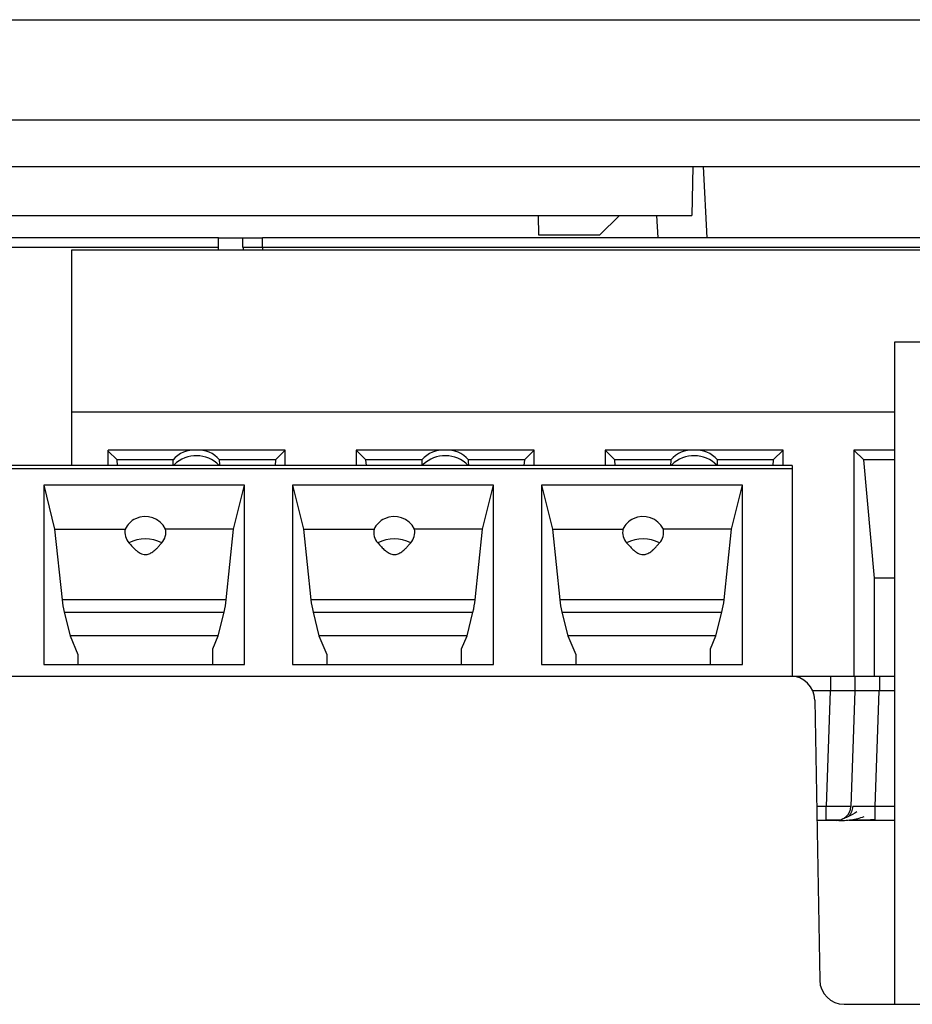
# Model space of a CAD drawing. Header units: inches. Extents: x -14 to 103, y -150 to -17.
# Tile 13 of 14: x 69 to 83, y -36 to -20. Entities that reach past the tile are written whole.
import ezdxf

# ---------------------------------------------------------------- set-up
doc = ezdxf.new("R2010")
doc.units = ezdxf.units.IN
doc.header["$MEASUREMENT"] = 0

# ---------------------------------------------------------------- blocks, each defined once
blk = doc.blocks.new('block 40')
at = {"color": 7, "lineweight": 25}
blk.add_lwpolyline([(81.338, -26.814), (43.962, -26.814)], dxfattribs=at)
blk = doc.blocks.new('block 41')
at = {"color": 7, "lineweight": 25}
blk.add_open_spline([(81.896, -32.6), (81.928, -32.6), (81.959, -32.6), (81.989, -32.6), (82.018, -32.6), (82.044, -32.6), (82.067, -32.6), (82.09, -32.6), (82.109, -32.6), (82.12, -32.6), (82.131, -32.6), (82.135, -32.6), (82.138, -32.599)], degree=3, knots=[0, 0, 0, 0, 1, 1, 1, 2, 2, 2, 3, 3, 3, 4, 4, 4, 4], dxfattribs=at)
blk = doc.blocks.new('block 42')
at = {"color": 7, "lineweight": 25}
blk.add_open_spline([(82.1, -32.614), (82.13, -32.614), (82.161, -32.613), (82.195, -32.611), (82.228, -32.609), (82.264, -32.605), (82.301, -32.6), (82.337, -32.594), (82.373, -32.588), (82.41, -32.579), (82.444, -32.57), (82.479, -32.559), (82.514, -32.549)], degree=3, knots=[0, 0, 0, 0, 1, 1, 1, 2, 2, 2, 3, 3, 3, 4, 4, 4, 4], dxfattribs=at)
blk = doc.blocks.new('block 43')
at = {"color": 7, "lineweight": 25}
blk.add_open_spline([(82.326, -32.383), (82.325, -32.397), (82.324, -32.412), (82.321, -32.426), (82.318, -32.441), (82.314, -32.456), (82.308, -32.47), (82.302, -32.484), (82.295, -32.499), (82.287, -32.512), (82.278, -32.525), (82.268, -32.537), (82.257, -32.549)], degree=3, knots=[0, 0, 0, 0, 1, 1, 1, 2, 2, 2, 3, 3, 3, 4, 4, 4, 4], dxfattribs=at)
blk = doc.blocks.new('block 44')
at = {"color": 7, "lineweight": 25}
blk.add_open_spline([(82.302, -32.599), (82.33, -32.599), (82.357, -32.599), (82.388, -32.599), (82.418, -32.599), (82.451, -32.599), (82.485, -32.599), (82.52, -32.599), (82.555, -32.599), (82.591, -32.599), (82.627, -32.598), (82.664, -32.598), (82.701, -32.598)], degree=3, knots=[0, 0, 0, 0, 1, 1, 1, 2, 2, 2, 3, 3, 3, 4, 4, 4, 4], dxfattribs=at)
blk = doc.blocks.new('block 45')
at = {"color": 7, "lineweight": 25}
blk.add_open_spline([(82.398, -32.471), (82.349, -32.499), (82.3, -32.526), (82.257, -32.547), (82.234, -32.559), (82.213, -32.568), (82.195, -32.576), (82.176, -32.584), (82.161, -32.59), (82.146, -32.596)], degree=3, knots=[0, 0, 0, 0, 1, 1, 1, 2, 2, 2, 3, 3, 3, 3], dxfattribs=at)
blk = doc.blocks.new('block 832')
at = {"color": 7, "lineweight": 25}
blk.add_lwpolyline([(57.19, -30.254), (81.31, -30.254)], dxfattribs=at)
blk = doc.blocks.new('block 833')
at = {"color": 7, "lineweight": 25}
blk.add_open_spline([(81.71, -30.647), (81.706, -30.429), (81.528, -30.254), (81.31, -30.254)], degree=3, dxfattribs=at)
blk = doc.blocks.new('block 834')
at = {"color": 7, "lineweight": 25}
blk.add_lwpolyline([(81.71, -30.647), (81.789, -35.221)], dxfattribs=at)
blk = doc.blocks.new('block 835')
at = {"color": 7, "lineweight": 25}
blk.add_open_spline([(81.789, -35.221), (81.793, -35.439), (81.971, -35.614), (82.189, -35.614)], degree=3, dxfattribs=at)
blk = doc.blocks.new('block 836')
at = {"color": 7, "lineweight": 25}
blk.add_lwpolyline([(82.189, -35.614), (96.951, -35.614)], dxfattribs=at)
blk = doc.blocks.new('block 893')
at = {"color": 7, "lineweight": 25}
blk.add_lwpolyline([(81.31, -30.254), (81.338, -30.254)], dxfattribs=at)
blk = doc.blocks.new('block 894')
at = {"color": 7, "lineweight": 25}
blk.add_lwpolyline([(81.338, -30.254), (81.338, -30.255)], dxfattribs=at)
blk = doc.blocks.new('block 896')
at = {"color": 7, "lineweight": 25}
blk.add_lwpolyline([(76.462, -27.134), (73.182, -27.134)], dxfattribs=at)
blk = doc.blocks.new('block 897')
at = {"color": 7, "lineweight": 25}
blk.add_lwpolyline([(73.182, -27.134), (73.182, -30.065)], dxfattribs=at)
blk = doc.blocks.new('block 898')
at = {"color": 7, "lineweight": 25}
blk.add_lwpolyline([(73.182, -30.065), (76.462, -30.065)], dxfattribs=at)
blk = doc.blocks.new('block 899')
at = {"color": 7, "lineweight": 25}
blk.add_lwpolyline([(76.462, -30.065), (76.462, -27.134)], dxfattribs=at)
blk = doc.blocks.new('block 900')
at = {"color": 7, "lineweight": 25}
blk.add_lwpolyline([(72.398, -27.134), (69.118, -27.134)], dxfattribs=at)
blk = doc.blocks.new('block 901')
at = {"color": 7, "lineweight": 25}
blk.add_lwpolyline([(69.118, -27.134), (69.118, -30.065)], dxfattribs=at)
blk = doc.blocks.new('block 902')
at = {"color": 7, "lineweight": 25}
blk.add_lwpolyline([(69.118, -30.065), (72.398, -30.065)], dxfattribs=at)
blk = doc.blocks.new('block 903')
at = {"color": 7, "lineweight": 25}
blk.add_lwpolyline([(72.398, -30.065), (72.398, -27.134)], dxfattribs=at)
blk = doc.blocks.new('block 931')
at = {"color": 7, "lineweight": 25}
blk.add_lwpolyline([(80.526, -27.134), (77.246, -27.134)], dxfattribs=at)
blk = doc.blocks.new('block 932')
at = {"color": 7, "lineweight": 25}
blk.add_lwpolyline([(77.246, -27.134), (77.246, -30.065)], dxfattribs=at)
blk = doc.blocks.new('block 933')
at = {"color": 7, "lineweight": 25}
blk.add_lwpolyline([(77.246, -30.065), (80.526, -30.065)], dxfattribs=at)
blk = doc.blocks.new('block 934')
at = {"color": 7, "lineweight": 25}
blk.add_lwpolyline([(80.526, -30.065), (80.526, -27.134)], dxfattribs=at)
blk = doc.blocks.new('block 935')
at = {"color": 7, "lineweight": 25}
blk.add_lwpolyline([(43.962, -26.861), (81.338, -26.861)], dxfattribs=at)
blk = doc.blocks.new('block 937')
at = {"color": 7, "lineweight": 25}
blk.add_lwpolyline([(81.338, -26.861), (81.338, -30.254)], dxfattribs=at)
blk = doc.blocks.new('block 969')
at = {"color": 7, "lineweight": 25}
blk.add_lwpolyline([(83.017, -24.794), (96.123, -24.794)], dxfattribs=at)
blk = doc.blocks.new('block 970')
at = {"color": 7, "lineweight": 25}
blk.add_lwpolyline([(83.017, -35.614), (83.017, -24.794)], dxfattribs=at)
blk = doc.blocks.new('block 1000')
at = {"color": 7, "lineweight": 25}
blk.add_lwpolyline([(71.878, -30.065), (71.878, -29.807)], dxfattribs=at)
blk = doc.blocks.new('block 1001')
at = {"color": 7, "lineweight": 25}
blk.add_lwpolyline([(71.878, -29.807), (71.967, -29.595)], dxfattribs=at)
blk = doc.blocks.new('block 1002')
at = {"color": 7, "lineweight": 25}
blk.add_lwpolyline([(71.967, -29.595), (72.063, -29.208)], dxfattribs=at)
blk = doc.blocks.new('block 1003')
at = {"color": 7, "lineweight": 25}
blk.add_open_spline([(72.063, -29.208), (72.08, -29.138), (72.093, -29.069), (72.099, -29.008)], degree=3, dxfattribs=at)
blk = doc.blocks.new('block 1004')
at = {"color": 7, "lineweight": 25}
blk.add_lwpolyline([(72.099, -29.008), (72.22, -27.854)], dxfattribs=at)
blk = doc.blocks.new('block 1005')
at = {"color": 7, "lineweight": 25}
blk.add_lwpolyline([(72.22, -27.854), (72.398, -27.134)], dxfattribs=at)
blk = doc.blocks.new('block 1018')
at = {"color": 7, "lineweight": 25}
blk.add_lwpolyline([(73.742, -29.902), (73.742, -30.065)], dxfattribs=at)
blk = doc.blocks.new('block 1019')
at = {"color": 7, "lineweight": 25}
blk.add_lwpolyline([(73.182, -27.134), (73.36, -27.854)], dxfattribs=at)
blk = doc.blocks.new('block 1020')
at = {"color": 7, "lineweight": 25}
blk.add_lwpolyline([(73.36, -27.854), (73.481, -29.008)], dxfattribs=at)
blk = doc.blocks.new('block 1021')
at = {"color": 7, "lineweight": 25}
blk.add_open_spline([(73.481, -29.008), (73.487, -29.069), (73.5, -29.138), (73.517, -29.208)], degree=3, dxfattribs=at)
blk = doc.blocks.new('block 1022')
at = {"color": 7, "lineweight": 25}
blk.add_lwpolyline([(73.517, -29.208), (73.613, -29.595)], dxfattribs=at)
blk = doc.blocks.new('block 1023')
at = {"color": 7, "lineweight": 25}
blk.add_lwpolyline([(73.613, -29.595), (73.742, -29.902)], dxfattribs=at)
blk = doc.blocks.new('block 1042')
at = {"color": 7, "lineweight": 25}
blk.add_lwpolyline([(80.006, -30.065), (80.006, -29.807)], dxfattribs=at)
blk = doc.blocks.new('block 1043')
at = {"color": 7, "lineweight": 25}
blk.add_lwpolyline([(80.006, -29.807), (80.095, -29.595)], dxfattribs=at)
blk = doc.blocks.new('block 1044')
at = {"color": 7, "lineweight": 25}
blk.add_lwpolyline([(80.095, -29.595), (80.191, -29.208)], dxfattribs=at)
blk = doc.blocks.new('block 1045')
at = {"color": 7, "lineweight": 25}
blk.add_open_spline([(80.191, -29.208), (80.208, -29.138), (80.221, -29.069), (80.227, -29.008)], degree=3, dxfattribs=at)
blk = doc.blocks.new('block 1046')
at = {"color": 7, "lineweight": 25}
blk.add_lwpolyline([(80.227, -29.008), (80.348, -27.854)], dxfattribs=at)
blk = doc.blocks.new('block 1047')
at = {"color": 7, "lineweight": 25}
blk.add_lwpolyline([(80.348, -27.854), (80.526, -27.134)], dxfattribs=at)
blk = doc.blocks.new('block 1054')
at = {"color": 7, "lineweight": 25}
blk.add_lwpolyline([(77.806, -29.902), (77.806, -30.065)], dxfattribs=at)
blk = doc.blocks.new('block 1055')
at = {"color": 7, "lineweight": 25}
blk.add_lwpolyline([(77.246, -27.134), (77.424, -27.854)], dxfattribs=at)
blk = doc.blocks.new('block 1056')
at = {"color": 7, "lineweight": 25}
blk.add_lwpolyline([(77.424, -27.854), (77.545, -29.008)], dxfattribs=at)
blk = doc.blocks.new('block 1057')
at = {"color": 7, "lineweight": 25}
blk.add_open_spline([(77.545, -29.008), (77.551, -29.069), (77.564, -29.138), (77.581, -29.208)], degree=3, dxfattribs=at)
blk = doc.blocks.new('block 1058')
at = {"color": 7, "lineweight": 25}
blk.add_lwpolyline([(77.581, -29.208), (77.677, -29.595)], dxfattribs=at)
blk = doc.blocks.new('block 1059')
at = {"color": 7, "lineweight": 25}
blk.add_lwpolyline([(77.677, -29.595), (77.806, -29.902)], dxfattribs=at)
blk = doc.blocks.new('block 1060')
at = {"color": 7, "lineweight": 25}
blk.add_lwpolyline([(69.678, -29.902), (69.678, -30.065)], dxfattribs=at)
blk = doc.blocks.new('block 1061')
at = {"color": 7, "lineweight": 25}
blk.add_lwpolyline([(69.118, -27.134), (69.296, -27.854)], dxfattribs=at)
blk = doc.blocks.new('block 1062')
at = {"color": 7, "lineweight": 25}
blk.add_lwpolyline([(69.296, -27.854), (69.417, -29.008)], dxfattribs=at)
blk = doc.blocks.new('block 1063')
at = {"color": 7, "lineweight": 25}
blk.add_open_spline([(69.417, -29.008), (69.423, -29.069), (69.436, -29.138), (69.453, -29.208)], degree=3, dxfattribs=at)
blk = doc.blocks.new('block 1064')
at = {"color": 7, "lineweight": 25}
blk.add_lwpolyline([(69.453, -29.208), (69.549, -29.595)], dxfattribs=at)
blk = doc.blocks.new('block 1065')
at = {"color": 7, "lineweight": 25}
blk.add_lwpolyline([(69.549, -29.595), (69.678, -29.902)], dxfattribs=at)
blk = doc.blocks.new('block 1090')
at = {"color": 7, "lineweight": 25}
blk.add_lwpolyline([(75.942, -30.065), (75.942, -29.807)], dxfattribs=at)
blk = doc.blocks.new('block 1091')
at = {"color": 7, "lineweight": 25}
blk.add_lwpolyline([(75.942, -29.807), (76.031, -29.595)], dxfattribs=at)
blk = doc.blocks.new('block 1092')
at = {"color": 7, "lineweight": 25}
blk.add_lwpolyline([(76.031, -29.595), (76.127, -29.208)], dxfattribs=at)
blk = doc.blocks.new('block 1093')
at = {"color": 7, "lineweight": 25}
blk.add_open_spline([(76.127, -29.208), (76.144, -29.138), (76.157, -29.069), (76.163, -29.008)], degree=3, dxfattribs=at)
blk = doc.blocks.new('block 1094')
at = {"color": 7, "lineweight": 25}
blk.add_lwpolyline([(76.163, -29.008), (76.284, -27.854)], dxfattribs=at)
blk = doc.blocks.new('block 1095')
at = {"color": 7, "lineweight": 25}
blk.add_lwpolyline([(76.284, -27.854), (76.462, -27.134)], dxfattribs=at)
blk = doc.blocks.new('block 1230')
at = {"color": 7, "lineweight": 25}
blk.add_lwpolyline([(71.967, -29.595), (69.549, -29.595)], dxfattribs=at)
blk = doc.blocks.new('block 1239')
at = {"color": 7, "lineweight": 25}
blk.add_lwpolyline([(80.095, -29.595), (77.677, -29.595)], dxfattribs=at)
blk = doc.blocks.new('block 1240')
at = {"color": 7, "lineweight": 25}
blk.add_lwpolyline([(76.031, -29.595), (73.613, -29.595)], dxfattribs=at)
blk = doc.blocks.new('block 1246')
at = {"color": 7, "lineweight": 25}
blk.add_lwpolyline([(80.227, -29.008), (77.545, -29.008)], dxfattribs=at)
blk = doc.blocks.new('block 1247')
at = {"color": 7, "lineweight": 25}
blk.add_lwpolyline([(77.581, -29.208), (80.191, -29.208)], dxfattribs=at)
blk = doc.blocks.new('block 1248')
at = {"color": 7, "lineweight": 25}
blk.add_lwpolyline([(69.453, -29.208), (72.063, -29.208)], dxfattribs=at)
blk = doc.blocks.new('block 1249')
at = {"color": 7, "lineweight": 25}
blk.add_lwpolyline([(72.099, -29.008), (69.417, -29.008)], dxfattribs=at)
blk = doc.blocks.new('block 1250')
at = {"color": 7, "lineweight": 25}
blk.add_lwpolyline([(76.163, -29.008), (73.481, -29.008)], dxfattribs=at)
blk = doc.blocks.new('block 1251')
at = {"color": 7, "lineweight": 25}
blk.add_lwpolyline([(73.517, -29.208), (76.127, -29.208)], dxfattribs=at)
blk = doc.blocks.new('block 1253')
at = {"color": 7, "lineweight": 25}
blk.add_open_spline([(78.637, -28.078), (78.657, -28.1), (78.677, -28.123), (78.698, -28.145), (78.715, -28.163), (78.733, -28.18), (78.752, -28.197), (78.764, -28.207), (78.776, -28.216), (78.788, -28.225), (78.799, -28.233), (78.81, -28.239), (78.822, -28.246), (78.835, -28.254), (78.849, -28.26), (78.864, -28.264), (78.878, -28.267), (78.892, -28.268), (78.906, -28.27)], degree=3, knots=[0, 0, 0, 0, 1, 1, 1, 2, 2, 2, 3, 3, 3, 4, 4, 4, 5, 5, 5, 6, 6, 6, 6], dxfattribs=at)
blk = doc.blocks.new('block 1254')
at = {"color": 7, "lineweight": 25}
blk.add_open_spline([(78.906, -28.27), (78.917, -28.269), (78.927, -28.269), (78.937, -28.267), (78.948, -28.265), (78.958, -28.262), (78.968, -28.258), (78.978, -28.254), (78.989, -28.249), (78.998, -28.243), (79.009, -28.237), (79.02, -28.229), (79.03, -28.222), (79.041, -28.214), (79.052, -28.204), (79.063, -28.195), (79.075, -28.184), (79.086, -28.173), (79.098, -28.162), (79.11, -28.149), (79.123, -28.136), (79.135, -28.123), (79.148, -28.108), (79.162, -28.093), (79.175, -28.078)], degree=3, knots=[0, 0, 0, 0, 1, 1, 1, 2, 2, 2, 3, 3, 3, 4, 4, 4, 5, 5, 5, 6, 6, 6, 7, 7, 7, 8, 8, 8, 8], dxfattribs=at)
blk = doc.blocks.new('block 1255')
at = {"color": 7, "lineweight": 25}
blk.add_open_spline([(79.175, -28.078), (79.229, -28.017), (79.252, -27.934), (79.236, -27.854)], degree=3, dxfattribs=at)
blk = doc.blocks.new('block 1256')
at = {"color": 7, "lineweight": 25}
blk.add_lwpolyline([(80.348, -27.854), (79.236, -27.854)], dxfattribs=at)
blk = doc.blocks.new('block 1257')
at = {"color": 7, "lineweight": 25}
blk.add_lwpolyline([(77.424, -27.854), (78.576, -27.854)], dxfattribs=at)
blk = doc.blocks.new('block 1258')
at = {"color": 7, "lineweight": 25}
blk.add_open_spline([(78.576, -27.854), (78.561, -27.934), (78.583, -28.017), (78.637, -28.078)], degree=3, dxfattribs=at)
blk = doc.blocks.new('block 1259')
at = {"color": 7, "lineweight": 25}
blk.add_open_spline([(74.573, -28.078), (74.593, -28.1), (74.613, -28.123), (74.634, -28.145), (74.651, -28.163), (74.669, -28.18), (74.688, -28.197), (74.7, -28.207), (74.712, -28.216), (74.724, -28.225), (74.735, -28.233), (74.746, -28.239), (74.758, -28.246), (74.771, -28.254), (74.785, -28.26), (74.8, -28.264), (74.814, -28.267), (74.828, -28.268), (74.842, -28.27)], degree=3, knots=[0, 0, 0, 0, 1, 1, 1, 2, 2, 2, 3, 3, 3, 4, 4, 4, 5, 5, 5, 6, 6, 6, 6], dxfattribs=at)
blk = doc.blocks.new('block 1260')
at = {"color": 7, "lineweight": 25}
blk.add_open_spline([(74.842, -28.27), (74.853, -28.269), (74.863, -28.269), (74.873, -28.267), (74.884, -28.265), (74.894, -28.262), (74.904, -28.258), (74.914, -28.254), (74.925, -28.249), (74.934, -28.243), (74.945, -28.237), (74.956, -28.229), (74.966, -28.222), (74.977, -28.214), (74.988, -28.204), (74.999, -28.195), (75.011, -28.184), (75.022, -28.173), (75.034, -28.162), (75.046, -28.149), (75.059, -28.136), (75.071, -28.123), (75.084, -28.108), (75.098, -28.093), (75.111, -28.078)], degree=3, knots=[0, 0, 0, 0, 1, 1, 1, 2, 2, 2, 3, 3, 3, 4, 4, 4, 5, 5, 5, 6, 6, 6, 7, 7, 7, 8, 8, 8, 8], dxfattribs=at)
blk = doc.blocks.new('block 1261')
at = {"color": 7, "lineweight": 25}
blk.add_open_spline([(75.111, -28.078), (75.165, -28.017), (75.188, -27.934), (75.172, -27.854)], degree=3, dxfattribs=at)
blk = doc.blocks.new('block 1262')
at = {"color": 7, "lineweight": 25}
blk.add_lwpolyline([(76.284, -27.854), (75.172, -27.854)], dxfattribs=at)
blk = doc.blocks.new('block 1263')
at = {"color": 7, "lineweight": 25}
blk.add_lwpolyline([(73.36, -27.854), (74.512, -27.854)], dxfattribs=at)
blk = doc.blocks.new('block 1264')
at = {"color": 7, "lineweight": 25}
blk.add_open_spline([(74.512, -27.854), (74.497, -27.934), (74.519, -28.017), (74.573, -28.078)], degree=3, dxfattribs=at)
blk = doc.blocks.new('block 1301')
at = {"color": 7, "lineweight": 25}
blk.add_lwpolyline([(69.296, -27.854), (70.448, -27.854)], dxfattribs=at)
blk = doc.blocks.new('block 1302')
at = {"color": 7, "lineweight": 25}
blk.add_open_spline([(70.448, -27.854), (70.433, -27.934), (70.455, -28.017), (70.509, -28.078)], degree=3, dxfattribs=at)
blk = doc.blocks.new('block 1303')
at = {"color": 7, "lineweight": 25}
blk.add_open_spline([(70.509, -28.078), (70.529, -28.1), (70.549, -28.123), (70.57, -28.145), (70.587, -28.163), (70.605, -28.18), (70.624, -28.197), (70.636, -28.207), (70.648, -28.216), (70.66, -28.225), (70.671, -28.233), (70.682, -28.239), (70.694, -28.246), (70.707, -28.254), (70.721, -28.26), (70.736, -28.264), (70.75, -28.267), (70.764, -28.268), (70.778, -28.27)], degree=3, knots=[0, 0, 0, 0, 1, 1, 1, 2, 2, 2, 3, 3, 3, 4, 4, 4, 5, 5, 5, 6, 6, 6, 6], dxfattribs=at)
blk = doc.blocks.new('block 1304')
at = {"color": 7, "lineweight": 25}
blk.add_open_spline([(70.778, -28.27), (70.789, -28.269), (70.799, -28.269), (70.809, -28.267), (70.82, -28.265), (70.83, -28.262), (70.84, -28.258), (70.85, -28.254), (70.861, -28.249), (70.87, -28.243), (70.881, -28.237), (70.892, -28.229), (70.902, -28.222), (70.913, -28.214), (70.924, -28.204), (70.935, -28.195), (70.947, -28.184), (70.958, -28.173), (70.97, -28.162), (70.982, -28.149), (70.995, -28.136), (71.007, -28.123), (71.02, -28.108), (71.034, -28.093), (71.047, -28.078)], degree=3, knots=[0, 0, 0, 0, 1, 1, 1, 2, 2, 2, 3, 3, 3, 4, 4, 4, 5, 5, 5, 6, 6, 6, 7, 7, 7, 8, 8, 8, 8], dxfattribs=at)
blk = doc.blocks.new('block 1305')
at = {"color": 7, "lineweight": 25}
blk.add_open_spline([(71.047, -28.078), (71.101, -28.017), (71.124, -27.934), (71.108, -27.854)], degree=3, dxfattribs=at)
blk = doc.blocks.new('block 1306')
at = {"color": 7, "lineweight": 25}
blk.add_lwpolyline([(72.22, -27.854), (71.108, -27.854)], dxfattribs=at)
blk = doc.blocks.new('block 1309')
at = {"color": 7, "lineweight": 25}
blk.add_open_spline([(71.047, -28.078), (70.878, -27.99), (70.678, -27.99), (70.509, -28.078)], degree=3, dxfattribs=at)
blk = doc.blocks.new('block 1310')
at = {"color": 7, "lineweight": 25}
blk.add_open_spline([(79.175, -28.078), (79.006, -27.99), (78.806, -27.99), (78.637, -28.078)], degree=3, dxfattribs=at)
blk = doc.blocks.new('block 1311')
at = {"color": 7, "lineweight": 25}
blk.add_open_spline([(75.111, -28.078), (74.942, -27.99), (74.742, -27.99), (74.573, -28.078)], degree=3, dxfattribs=at)
blk = doc.blocks.new('block 1316')
at = {"color": 7, "lineweight": 25}
blk.add_open_spline([(75.172, -27.854), (75.084, -27.672), (74.864, -27.596), (74.682, -27.684), (74.608, -27.72), (74.548, -27.78), (74.512, -27.854)], degree=3, knots=[0, 0, 0, 0, 1, 1, 1, 2, 2, 2, 2], dxfattribs=at)
blk = doc.blocks.new('block 1317')
at = {"color": 7, "lineweight": 25}
blk.add_open_spline([(79.236, -27.854), (79.148, -27.672), (78.928, -27.596), (78.746, -27.684), (78.672, -27.72), (78.612, -27.78), (78.576, -27.854)], degree=3, knots=[0, 0, 0, 0, 1, 1, 1, 2, 2, 2, 2], dxfattribs=at)
blk = doc.blocks.new('block 1321')
at = {"color": 7, "lineweight": 25}
blk.add_open_spline([(71.108, -27.854), (71.02, -27.672), (70.8, -27.596), (70.618, -27.684), (70.544, -27.72), (70.484, -27.78), (70.448, -27.854)], degree=3, knots=[0, 0, 0, 0, 1, 1, 1, 2, 2, 2, 2], dxfattribs=at)
blk = doc.blocks.new('block 1342')
at = {"color": 7, "lineweight": 25}
blk.add_lwpolyline([(81.338, -26.814), (81.338, -26.861)], dxfattribs=at)
blk = doc.blocks.new('block 1358')
at = {"color": 7, "lineweight": 25}
blk.add_lwpolyline([(81.97, -30.494), (81.97, -30.254)], dxfattribs=at)
blk = doc.blocks.new('block 1359')
at = {"color": 7, "lineweight": 25}
blk.add_lwpolyline([(81.97, -30.494), (81.676, -30.494)], dxfattribs=at)
blk = doc.blocks.new('block 1362')
at = {"color": 7, "lineweight": 25}
blk.add_lwpolyline([(81.338, -30.254), (81.97, -30.254)], dxfattribs=at)
blk = doc.blocks.new('block 1363')
at = {"color": 7, "lineweight": 25}
blk.add_lwpolyline([(82.37, -30.494), (82.37, -30.254)], dxfattribs=at)
blk = doc.blocks.new('block 1364')
at = {"color": 7, "lineweight": 25}
blk.add_open_spline([(82.37, -30.494), (82.37, -30.494), (82.362, -30.494), (82.342, -30.494), (82.323, -30.494), (82.292, -30.494), (82.253, -30.494), (82.214, -30.494), (82.167, -30.494), (82.117, -30.494), (82.068, -30.494), (82.017, -30.494), (81.97, -30.494)], degree=3, knots=[0, 0, 0, 0, 1, 1, 1, 2, 2, 2, 3, 3, 3, 4, 4, 4, 4], dxfattribs=at)
blk = doc.blocks.new('block 1365')
at = {"color": 7, "lineweight": 25}
blk.add_open_spline([(81.97, -30.254), (82.017, -30.254), (82.068, -30.254), (82.117, -30.254), (82.167, -30.254), (82.214, -30.254), (82.253, -30.254), (82.292, -30.254), (82.323, -30.254), (82.342, -30.254), (82.362, -30.254), (82.37, -30.254), (82.37, -30.254)], degree=3, knots=[0, 0, 0, 0, 1, 1, 1, 2, 2, 2, 3, 3, 3, 4, 4, 4, 4], dxfattribs=at)
blk = doc.blocks.new('block 1366')
at = {"color": 7, "lineweight": 25}
blk.add_lwpolyline([(81.962, -30.494), (81.896, -32.383)], dxfattribs=at)
blk = doc.blocks.new('block 1367')
at = {"color": 7, "lineweight": 25}
blk.add_open_spline([(82.296, -32.383), (82.295, -32.383), (82.294, -32.383), (82.292, -32.384), (82.289, -32.384), (82.285, -32.384), (82.279, -32.384), (82.274, -32.385), (82.267, -32.385), (82.259, -32.385), (82.251, -32.385), (82.242, -32.385), (82.232, -32.386), (82.222, -32.386), (82.21, -32.386), (82.198, -32.386), (82.185, -32.386), (82.172, -32.386), (82.158, -32.386), (82.143, -32.386), (82.128, -32.386), (82.112, -32.386), (82.096, -32.385), (82.079, -32.385), (82.062, -32.385), (82.045, -32.385), (82.027, -32.385), (82.008, -32.384), (81.99, -32.384), (81.972, -32.384), (81.953, -32.384), (81.934, -32.383), (81.915, -32.383), (81.896, -32.383)], degree=3, knots=[0, 0, 0, 0, 1, 1, 1, 2, 2, 2, 3, 3, 3, 4, 4, 4, 5, 5, 5, 6, 6, 6, 7, 7, 7, 8, 8, 8, 9, 9, 9, 10, 10, 10, 11, 11, 11, 11], dxfattribs=at)
blk = doc.blocks.new('block 1368')
at = {"color": 7, "lineweight": 25}
blk.add_lwpolyline([(82.362, -30.494), (82.296, -32.383)], dxfattribs=at)
blk = doc.blocks.new('block 1369')
at = {"color": 7, "lineweight": 25}
blk.add_lwpolyline([(81.896, -32.614), (81.896, -32.383)], dxfattribs=at)
blk = doc.blocks.new('block 1370')
at = {"color": 7, "lineweight": 25}
blk.add_lwpolyline([(81.896, -32.614), (81.744, -32.614)], dxfattribs=at)
blk = doc.blocks.new('block 1372')
at = {"color": 7, "lineweight": 25}
blk.add_open_spline([(82.056, -32.614), (82.056, -32.614), (82.049, -32.614), (82.026, -32.614), (82.003, -32.614), (81.96, -32.614), (81.896, -32.614)], degree=3, knots=[0, 0, 0, 0, 1, 1, 1, 2, 2, 2, 2], dxfattribs=at)
blk = doc.blocks.new('block 1373')
at = {"color": 7, "lineweight": 25}
blk.add_open_spline([(82.056, -32.614), (82.185, -32.614), (82.291, -32.512), (82.296, -32.383)], degree=3, dxfattribs=at)
blk = doc.blocks.new('block 1374')
at = {"color": 7, "lineweight": 25}
blk.add_lwpolyline([(82.77, -30.494), (82.77, -30.254)], dxfattribs=at)
blk = doc.blocks.new('block 1375')
at = {"color": 7, "lineweight": 25}
blk.add_open_spline([(82.77, -30.494), (82.723, -30.494), (82.672, -30.494), (82.623, -30.494), (82.573, -30.494), (82.526, -30.494), (82.487, -30.494), (82.448, -30.494), (82.418, -30.494), (82.398, -30.494), (82.379, -30.494), (82.37, -30.494), (82.37, -30.494)], degree=3, knots=[0, 0, 0, 0, 1, 1, 1, 2, 2, 2, 3, 3, 3, 4, 4, 4, 4], dxfattribs=at)
blk = doc.blocks.new('block 1376')
at = {"color": 7, "lineweight": 25}
blk.add_open_spline([(82.37, -30.254), (82.37, -30.254), (82.379, -30.254), (82.398, -30.254), (82.418, -30.254), (82.448, -30.254), (82.487, -30.254), (82.526, -30.254), (82.574, -30.254), (82.623, -30.254), (82.672, -30.254), (82.723, -30.254), (82.77, -30.254)], degree=3, knots=[0, 0, 0, 0, 1, 1, 1, 2, 2, 2, 3, 3, 3, 4, 4, 4, 4], dxfattribs=at)
blk = doc.blocks.new('block 1377')
at = {"color": 7, "lineweight": 25}
blk.add_lwpolyline([(82.696, -32.383), (82.762, -30.494)], dxfattribs=at)
blk = doc.blocks.new('block 1378')
at = {"color": 7, "lineweight": 25}
blk.add_lwpolyline([(82.696, -32.614), (82.696, -32.383)], dxfattribs=at)
blk = doc.blocks.new('block 1379')
at = {"color": 7, "lineweight": 25}
blk.add_open_spline([(82.696, -32.614), (82.651, -32.614), (82.605, -32.614), (82.562, -32.614), (82.519, -32.614), (82.477, -32.614), (82.436, -32.614), (82.398, -32.614), (82.361, -32.614), (82.328, -32.614), (82.306, -32.614), (82.285, -32.614), (82.264, -32.614)], degree=3, knots=[0, 0, 0, 0, 1, 1, 1, 2, 2, 2, 3, 3, 3, 4, 4, 4, 4], dxfattribs=at)
blk = doc.blocks.new('block 1381')
at = {"color": 7, "lineweight": 25}
blk.add_lwpolyline([(83.017, -30.494), (82.77, -30.494)], dxfattribs=at)
blk = doc.blocks.new('block 1382')
at = {"color": 7, "lineweight": 25}
blk.add_lwpolyline([(82.77, -30.254), (83.017, -30.254)], dxfattribs=at)
blk = doc.blocks.new('block 1385')
at = {"color": 7, "lineweight": 25}
blk.add_lwpolyline([(83.017, -32.614), (82.696, -32.614)], dxfattribs=at)
blk = doc.blocks.new('block 1413')
at = {"color": 7, "lineweight": 25}
blk.add_lwpolyline([(83.017, -26.566), (82.349, -26.566)], dxfattribs=at)
blk = doc.blocks.new('block 1414')
at = {"color": 7, "lineweight": 25}
blk.add_lwpolyline([(82.349, -26.566), (82.349, -30.254)], dxfattribs=at)
blk = doc.blocks.new('block 1415')
at = {"color": 7, "lineweight": 25}
blk.add_lwpolyline([(81.191, -26.566), (79.738, -26.566)], dxfattribs=at)
blk = doc.blocks.new('block 1416')
at = {"color": 7, "lineweight": 25}
blk.add_lwpolyline([(79.738, -26.566), (78.285, -26.566)], dxfattribs=at)
blk = doc.blocks.new('block 1417')
at = {"color": 7, "lineweight": 25}
blk.add_lwpolyline([(78.285, -26.566), (78.285, -26.814)], dxfattribs=at)
blk = doc.blocks.new('block 1418')
at = {"color": 7, "lineweight": 25}
blk.add_lwpolyline([(81.191, -26.814), (81.191, -26.566)], dxfattribs=at)
blk = doc.blocks.new('block 1419')
at = {"color": 7, "lineweight": 25}
blk.add_lwpolyline([(77.127, -26.566), (75.674, -26.566)], dxfattribs=at)
blk = doc.blocks.new('block 1420')
at = {"color": 7, "lineweight": 25}
blk.add_lwpolyline([(75.674, -26.566), (74.221, -26.566)], dxfattribs=at)
blk = doc.blocks.new('block 1421')
at = {"color": 7, "lineweight": 25}
blk.add_lwpolyline([(74.221, -26.566), (74.221, -26.814)], dxfattribs=at)
blk = doc.blocks.new('block 1422')
at = {"color": 7, "lineweight": 25}
blk.add_lwpolyline([(77.127, -26.814), (77.127, -26.566)], dxfattribs=at)
blk = doc.blocks.new('block 1424')
at = {"color": 7, "lineweight": 25}
blk.add_lwpolyline([(83.017, -25.944), (69.578, -25.944)], dxfattribs=at)
blk = doc.blocks.new('block 1425')
at = {"color": 7, "lineweight": 25}
blk.add_lwpolyline([(73.063, -26.814), (73.063, -26.566)], dxfattribs=at)
blk = doc.blocks.new('block 1426')
at = {"color": 7, "lineweight": 25}
blk.add_lwpolyline([(73.063, -26.566), (71.61, -26.566)], dxfattribs=at)
blk = doc.blocks.new('block 1427')
at = {"color": 7, "lineweight": 25}
blk.add_lwpolyline([(71.61, -26.566), (70.171, -26.566)], dxfattribs=at)
blk = doc.blocks.new('block 1428')
at = {"color": 7, "lineweight": 25}
blk.add_lwpolyline([(70.171, -26.814), (70.171, -26.566)], dxfattribs=at)
blk = doc.blocks.new('block 1429')
at = {"color": 7, "lineweight": 25}
blk.add_lwpolyline([(69.578, -26.814), (69.578, -25.944)], dxfattribs=at)
blk = doc.blocks.new('block 1430')
at = {"color": 7, "lineweight": 25}
blk.add_lwpolyline([(82.682, -30.254), (82.682, -28.653)], dxfattribs=at)
blk = doc.blocks.new('block 1431')
at = {"color": 7, "lineweight": 25}
blk.add_lwpolyline([(82.349, -26.566), (82.508, -26.724)], dxfattribs=at)
blk = doc.blocks.new('block 1432')
at = {"color": 7, "lineweight": 25}
blk.add_lwpolyline([(82.682, -28.653), (82.508, -26.724)], dxfattribs=at)
blk = doc.blocks.new('block 1437')
at = {"color": 7, "lineweight": 25}
blk.add_lwpolyline([(76.968, -26.724), (76.96, -26.814)], dxfattribs=at)
blk = doc.blocks.new('block 1438')
at = {"color": 7, "lineweight": 25}
blk.add_lwpolyline([(76.968, -26.724), (77.127, -26.566)], dxfattribs=at)
blk = doc.blocks.new('block 1443')
at = {"color": 7, "lineweight": 25}
blk.add_lwpolyline([(81.032, -26.724), (81.024, -26.814)], dxfattribs=at)
blk = doc.blocks.new('block 1444')
at = {"color": 7, "lineweight": 25}
blk.add_lwpolyline([(81.032, -26.724), (81.191, -26.566)], dxfattribs=at)
blk = doc.blocks.new('block 1456')
at = {"color": 7, "lineweight": 25}
blk.add_lwpolyline([(78.285, -26.566), (78.444, -26.724)], dxfattribs=at)
blk = doc.blocks.new('block 1457')
at = {"color": 7, "lineweight": 25}
blk.add_lwpolyline([(78.452, -26.814), (78.444, -26.724)], dxfattribs=at)
blk = doc.blocks.new('block 1458')
at = {"color": 7, "lineweight": 25}
blk.add_lwpolyline([(72.904, -26.724), (72.896, -26.814)], dxfattribs=at)
blk = doc.blocks.new('block 1459')
at = {"color": 7, "lineweight": 25}
blk.add_lwpolyline([(72.904, -26.724), (73.063, -26.566)], dxfattribs=at)
blk = doc.blocks.new('block 1460')
at = {"color": 7, "lineweight": 25}
blk.add_lwpolyline([(74.221, -26.566), (74.38, -26.724)], dxfattribs=at)
blk = doc.blocks.new('block 1461')
at = {"color": 7, "lineweight": 25}
blk.add_lwpolyline([(74.388, -26.814), (74.38, -26.724)], dxfattribs=at)
blk = doc.blocks.new('block 1464')
at = {"color": 7, "lineweight": 25}
blk.add_lwpolyline([(70.324, -26.814), (70.316, -26.724)], dxfattribs=at)
blk = doc.blocks.new('block 1465')
at = {"color": 7, "lineweight": 25}
blk.add_lwpolyline([(70.171, -26.579), (70.316, -26.724)], dxfattribs=at)
blk = doc.blocks.new('block 1468')
at = {"color": 7, "lineweight": 25}
blk.add_lwpolyline([(83.017, -28.653), (82.682, -28.653)], dxfattribs=at)
blk = doc.blocks.new('block 1474')
at = {"color": 7, "lineweight": 25}
blk.add_lwpolyline([(75.294, -26.724), (74.38, -26.724)], dxfattribs=at)
blk = doc.blocks.new('block 1475')
at = {"color": 7, "lineweight": 25}
blk.add_open_spline([(75.294, -26.724), (75.293, -26.744), (75.292, -26.764), (75.291, -26.784), (75.291, -26.794), (75.29, -26.804), (75.29, -26.814)], degree=3, knots=[0, 0, 0, 0, 1, 1, 1, 2, 2, 2, 2], dxfattribs=at)
blk = doc.blocks.new('block 1476')
at = {"color": 7, "lineweight": 25}
blk.add_open_spline([(76.058, -26.814), (76.058, -26.8), (76.057, -26.786), (76.056, -26.771), (76.055, -26.755), (76.055, -26.739), (76.054, -26.724)], degree=3, knots=[0, 0, 0, 0, 1, 1, 1, 2, 2, 2, 2], dxfattribs=at)
blk = doc.blocks.new('block 1477')
at = {"color": 7, "lineweight": 25}
blk.add_lwpolyline([(76.968, -26.724), (76.054, -26.724)], dxfattribs=at)
blk = doc.blocks.new('block 1482')
at = {"color": 7, "lineweight": 25}
blk.add_lwpolyline([(79.358, -26.724), (78.444, -26.724)], dxfattribs=at)
blk = doc.blocks.new('block 1483')
at = {"color": 7, "lineweight": 25}
blk.add_open_spline([(79.358, -26.724), (79.357, -26.744), (79.356, -26.764), (79.355, -26.784), (79.355, -26.794), (79.354, -26.804), (79.354, -26.814)], degree=3, knots=[0, 0, 0, 0, 1, 1, 1, 2, 2, 2, 2], dxfattribs=at)
blk = doc.blocks.new('block 1484')
at = {"color": 7, "lineweight": 25}
blk.add_open_spline([(80.122, -26.814), (80.122, -26.8), (80.121, -26.786), (80.12, -26.771), (80.119, -26.755), (80.119, -26.739), (80.118, -26.724)], degree=3, knots=[0, 0, 0, 0, 1, 1, 1, 2, 2, 2, 2], dxfattribs=at)
blk = doc.blocks.new('block 1485')
at = {"color": 7, "lineweight": 25}
blk.add_lwpolyline([(81.032, -26.724), (80.118, -26.724)], dxfattribs=at)
blk = doc.blocks.new('block 1486')
at = {"color": 7, "lineweight": 25}
blk.add_lwpolyline([(83.017, -26.724), (82.508, -26.724)], dxfattribs=at)
blk = doc.blocks.new('block 1502')
at = {"color": 7, "lineweight": 25}
blk.add_lwpolyline([(71.23, -26.724), (70.316, -26.724)], dxfattribs=at)
blk = doc.blocks.new('block 1503')
at = {"color": 7, "lineweight": 25}
blk.add_open_spline([(71.23, -26.724), (71.229, -26.744), (71.228, -26.764), (71.227, -26.784), (71.227, -26.794), (71.226, -26.804), (71.226, -26.814)], degree=3, knots=[0, 0, 0, 0, 1, 1, 1, 2, 2, 2, 2], dxfattribs=at)
blk = doc.blocks.new('block 1504')
at = {"color": 7, "lineweight": 25}
blk.add_open_spline([(71.994, -26.814), (71.994, -26.8), (71.993, -26.786), (71.992, -26.771), (71.991, -26.755), (71.991, -26.739), (71.99, -26.724)], degree=3, knots=[0, 0, 0, 0, 1, 1, 1, 2, 2, 2, 2], dxfattribs=at)
blk = doc.blocks.new('block 1505')
at = {"color": 7, "lineweight": 25}
blk.add_lwpolyline([(72.904, -26.724), (71.99, -26.724)], dxfattribs=at)
blk = doc.blocks.new('block 1510')
at = {"color": 7, "lineweight": 25}
blk.add_open_spline([(76.054, -26.724), (75.961, -26.612), (75.819, -26.553), (75.674, -26.566)], degree=3, dxfattribs=at)
blk = doc.blocks.new('block 1511')
at = {"color": 7, "lineweight": 25}
blk.add_open_spline([(75.674, -26.566), (75.529, -26.553), (75.387, -26.612), (75.294, -26.724)], degree=3, dxfattribs=at)
blk = doc.blocks.new('block 1518')
at = {"color": 7, "lineweight": 25}
blk.add_open_spline([(79.738, -26.566), (79.593, -26.553), (79.451, -26.612), (79.358, -26.724)], degree=3, dxfattribs=at)
blk = doc.blocks.new('block 1519')
at = {"color": 7, "lineweight": 25}
blk.add_open_spline([(80.118, -26.724), (80.025, -26.612), (79.883, -26.553), (79.738, -26.566)], degree=3, dxfattribs=at)
blk = doc.blocks.new('block 1521')
at = {"color": 7, "lineweight": 25}
blk.add_open_spline([(71.99, -26.724), (71.897, -26.612), (71.755, -26.553), (71.61, -26.566)], degree=3, dxfattribs=at)
blk = doc.blocks.new('block 1522')
at = {"color": 7, "lineweight": 25}
blk.add_open_spline([(71.61, -26.566), (71.465, -26.553), (71.323, -26.612), (71.23, -26.724)], degree=3, dxfattribs=at)
blk = doc.blocks.new('block 1526')
at = {"color": 7, "lineweight": 25}
blk.add_lwpolyline([(69.578, -23.291), (97.559, -23.291)], dxfattribs=at)
blk = doc.blocks.new('block 1527')
at = {"color": 7, "lineweight": 25}
blk.add_lwpolyline([(69.578, -25.944), (69.578, -23.291)], dxfattribs=at)
blk = doc.blocks.new('block 1541')
at = {"color": 7, "lineweight": 25}
blk.add_lwpolyline([(72.37, -23.254), (72.37, -23.094)], dxfattribs=at)
blk = doc.blocks.new('block 1542')
at = {"color": 7, "lineweight": 25}
blk.add_lwpolyline([(72.69, -23.254), (72.69, -23.094)], dxfattribs=at)
blk = doc.blocks.new('block 1543')
at = {"color": 7, "lineweight": 25}
blk.add_open_spline([(72.69, -23.254), (72.652, -23.254), (72.612, -23.254), (72.572, -23.254), (72.533, -23.254), (72.495, -23.254), (72.464, -23.254), (72.433, -23.254), (72.408, -23.254), (72.392, -23.254), (72.377, -23.254), (72.37, -23.254), (72.37, -23.254)], degree=3, knots=[0, 0, 0, 0, 1, 1, 1, 2, 2, 2, 3, 3, 3, 4, 4, 4, 4], dxfattribs=at)
blk = doc.blocks.new('block 1544')
at = {"color": 7, "lineweight": 25}
blk.add_open_spline([(72.37, -23.094), (72.37, -23.094), (72.377, -23.094), (72.392, -23.094), (72.408, -23.094), (72.432, -23.094), (72.464, -23.094), (72.495, -23.094), (72.533, -23.094), (72.572, -23.094), (72.611, -23.094), (72.652, -23.094), (72.69, -23.094)], degree=3, knots=[0, 0, 0, 0, 1, 1, 1, 2, 2, 2, 3, 3, 3, 4, 4, 4, 4], dxfattribs=at)
blk = doc.blocks.new('block 1546')
at = {"color": 7, "lineweight": 25}
blk.add_lwpolyline([(85.595, -23.254), (72.69, -23.254)], dxfattribs=at)
blk = doc.blocks.new('block 1547')
at = {"color": 7, "lineweight": 25}
blk.add_lwpolyline([(85.595, -23.094), (72.69, -23.094)], dxfattribs=at)
blk = doc.blocks.new('block 1548')
at = {"color": 7, "lineweight": 25}
blk.add_lwpolyline([(72.373, -23.254), (72.374, -23.291)], dxfattribs=at)
blk = doc.blocks.new('block 1560')
at = {"color": 7, "lineweight": 25}
blk.add_lwpolyline([(71.97, -23.254), (71.97, -23.094)], dxfattribs=at)
blk = doc.blocks.new('block 1561')
at = {"color": 7, "lineweight": 25}
blk.add_open_spline([(71.97, -23.094), (72.017, -23.094), (72.068, -23.094), (72.118, -23.094), (72.167, -23.094), (72.214, -23.094), (72.253, -23.094), (72.292, -23.094), (72.323, -23.094), (72.342, -23.094), (72.361, -23.094), (72.37, -23.094), (72.37, -23.094)], degree=3, knots=[0, 0, 0, 0, 1, 1, 1, 2, 2, 2, 3, 3, 3, 4, 4, 4, 4], dxfattribs=at)
blk = doc.blocks.new('block 1563')
at = {"color": 7, "lineweight": 25}
blk.add_lwpolyline([(71.97, -23.254), (60.37, -23.254)], dxfattribs=at)
blk = doc.blocks.new('block 1564')
at = {"color": 7, "lineweight": 25}
blk.add_lwpolyline([(71.97, -23.094), (60.37, -23.094)], dxfattribs=at)
blk = doc.blocks.new('block 1568')
at = {"color": 7, "lineweight": 25}
blk.add_lwpolyline([(79.884, -21.934), (79.945, -23.094)], dxfattribs=at)
blk = doc.blocks.new('block 1627')
at = {"color": 7, "lineweight": 25}
blk.add_lwpolyline([(78.193, -23.054), (78.519, -22.734)], dxfattribs=at)
blk = doc.blocks.new('block 1628')
at = {"color": 7, "lineweight": 25}
blk.add_lwpolyline([(78.193, -23.054), (77.204, -23.054)], dxfattribs=at)
blk = doc.blocks.new('block 1629')
at = {"color": 7, "lineweight": 25}
blk.add_lwpolyline([(77.204, -23.054), (77.198, -22.734)], dxfattribs=at)
blk = doc.blocks.new('block 1655')
at = {"color": 7, "lineweight": 25}
blk.add_lwpolyline([(38.774, -19.534), (101.97, -19.534)], dxfattribs=at)
blk = doc.blocks.new('block 1656')
at = {"color": 7, "lineweight": 25}
blk.add_lwpolyline([(38.774, -21.169), (101.97, -21.169)], dxfattribs=at)
blk = doc.blocks.new('block 1661')
at = {"color": 7, "lineweight": 25}
blk.add_lwpolyline([(49.433, -21.934), (91.307, -21.934)], dxfattribs=at)
blk = doc.blocks.new('block 1699')
at = {"color": 7, "lineweight": 25}
blk.add_lwpolyline([(51.998, -22.734), (79.702, -22.734)], dxfattribs=at)
blk = doc.blocks.new('block 1701')
at = {"color": 7, "lineweight": 25}
blk.add_lwpolyline([(79.716, -21.934), (79.702, -22.734)], dxfattribs=at)
blk = doc.blocks.new('block 1722')
at = {"color": 253, "lineweight": 25}
blk.add_lwpolyline([(81.896, -32.383), (81.74, -32.383)], dxfattribs=at)
blk = doc.blocks.new('block 1724')
at = {"color": 253, "lineweight": 25}
blk.add_open_spline([(82.696, -32.383), (82.668, -32.383), (82.641, -32.384), (82.614, -32.384), (82.588, -32.384), (82.563, -32.385), (82.538, -32.385), (82.492, -32.386), (82.45, -32.386), (82.413, -32.386), (82.375, -32.386), (82.343, -32.386), (82.328, -32.385)], degree=3, knots=[0, 0, 0, 0, 1, 1, 1, 2, 2, 2, 3, 3, 3, 4, 4, 4, 4], dxfattribs=at)
blk = doc.blocks.new('block 1726')
at = {"color": 253, "lineweight": 25}
blk.add_lwpolyline([(83.017, -32.383), (82.696, -32.383)], dxfattribs=at)
blk = doc.blocks.new('block 1729')
at = {"color": 253, "lineweight": 25}
blk.add_open_spline([(80.113, -26.814), (79.912, -26.607), (79.582, -26.602), (79.374, -26.802), (79.371, -26.806), (79.367, -26.81), (79.363, -26.814)], degree=3, knots=[0, 0, 0, 0, 1, 1, 1, 2, 2, 2, 2], dxfattribs=at)
blk = doc.blocks.new('block 1733')
at = {"color": 253, "lineweight": 25}
blk.add_open_spline([(76.049, -26.814), (75.848, -26.607), (75.518, -26.602), (75.31, -26.802), (75.307, -26.806), (75.303, -26.81), (75.299, -26.814)], degree=3, knots=[0, 0, 0, 0, 1, 1, 1, 2, 2, 2, 2], dxfattribs=at)
blk = doc.blocks.new('block 1735')
at = {"color": 253, "lineweight": 25}
blk.add_open_spline([(71.985, -26.814), (71.784, -26.607), (71.454, -26.602), (71.246, -26.802), (71.243, -26.806), (71.239, -26.81), (71.235, -26.814)], degree=3, knots=[0, 0, 0, 0, 1, 1, 1, 2, 2, 2, 2], dxfattribs=at)
blk = doc.blocks.new('block 1736')
at = {"color": 253, "lineweight": 25}
blk.add_lwpolyline([(72.693, -23.254), (72.693, -23.291)], dxfattribs=at)
blk = doc.blocks.new('block 1737')
at = {"color": 253, "lineweight": 25}
blk.add_lwpolyline([(71.974, -23.291), (71.973, -23.254)], dxfattribs=at)
blk = doc.blocks.new('block 1739')
at = {"color": 253, "lineweight": 25}
blk.add_lwpolyline([(79.127, -22.734), (79.146, -23.094)], dxfattribs=at)

msp = doc.modelspace()

# ---------------------------------------------------------------- block references
for name in ['block 1655', 'block 1656', 'block 1661', 'block 1701', 'block 1568', 'block 1699', 'block 1629', 'block 1627', 'block 1739', 'block 1564', 'block 1560', 'block 1561', 'block 1541', 'block 1544', 'block 1542', 'block 1547', 'block 1628', 'block 1563', 'block 1526', 'block 1527', 'block 1737', 'block 1543', 'block 1548', 'block 1546', 'block 1736', 'block 969', 'block 970', 'block 1424', 'block 1429', 'block 1427', 'block 1428', 'block 1465', 'block 1522', 'block 1735', 'block 1521', 'block 1426', 'block 1459', 'block 1425', 'block 1420', 'block 1421', 'block 1460', 'block 1511', 'block 1733', 'block 1510', 'block 1419', 'block 1438', 'block 1422', 'block 1416', 'block 1417', 'block 1456', 'block 1518', 'block 1729', 'block 1519', 'block 1415', 'block 1444', 'block 1418', 'block 1413', 'block 1414', 'block 1431', 'block 40', 'block 1464', 'block 1502', 'block 1503', 'block 1504', 'block 1505', 'block 1458', 'block 1461', 'block 1474', 'block 1475', 'block 1476', 'block 1477', 'block 1437', 'block 1457', 'block 1482', 'block 1483', 'block 1484', 'block 1485', 'block 1443', 'block 1342', 'block 1432', 'block 1486', 'block 935', 'block 937', 'block 900', 'block 901', 'block 1061', 'block 1005', 'block 903', 'block 896', 'block 897', 'block 1019', 'block 1095', 'block 899', 'block 931', 'block 932', 'block 1055', 'block 1047', 'block 934', 'block 1321', 'block 1316', 'block 1317', 'block 1062', 'block 1301', 'block 1302', 'block 1305', 'block 1306', 'block 1004', 'block 1020', 'block 1263', 'block 1264', 'block 1261', 'block 1262', 'block 1094', 'block 1056', 'block 1257', 'block 1258', 'block 1255', 'block 1256', 'block 1046', 'block 1309', 'block 1303', 'block 1304', 'block 1311', 'block 1259', 'block 1260', 'block 1310', 'block 1253', 'block 1254', 'block 1430', 'block 1468', 'block 1063', 'block 1249', 'block 1003', 'block 1021', 'block 1250', 'block 1093', 'block 1057', 'block 1246', 'block 1045', 'block 1064', 'block 1248', 'block 1002', 'block 1022', 'block 1251', 'block 1092', 'block 1058', 'block 1247', 'block 1044', 'block 1065', 'block 1230', 'block 1001', 'block 1023', 'block 1240', 'block 1091', 'block 1059', 'block 1239', 'block 1043', 'block 1060', 'block 1000', 'block 1018', 'block 1090', 'block 1054', 'block 1042', 'block 902', 'block 898', 'block 933', 'block 832', 'block 833', 'block 893', 'block 894', 'block 1362', 'block 1358', 'block 1365', 'block 1363', 'block 1376', 'block 1374', 'block 1382', 'block 1359', 'block 1366', 'block 1364', 'block 1368', 'block 1375', 'block 1377', 'block 1381', 'block 834', 'block 1722', 'block 1367', 'block 1369', 'block 1373', 'block 45', 'block 43', 'block 1724', 'block 1378', 'block 1726', 'block 1370', 'block 41', 'block 1372', 'block 42', 'block 1379', 'block 44', 'block 1385', 'block 835', 'block 836']:
    msp.add_blockref(name, (0, 0))

doc.saveas('drawing.dxf')
